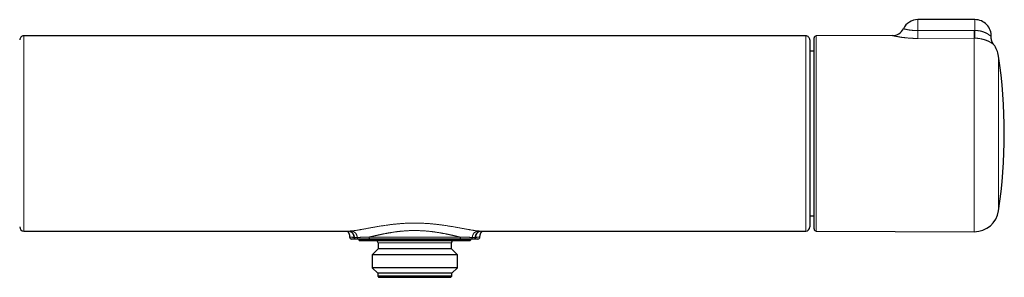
# Model space of a CAD drawing. Header units: millimetres. Extents: x 8 to 674, y 12 to 339.
# Tile 8 of 13: x 253 to 495, y 275 to 339. Entities that reach past the tile are written whole.
import ezdxf

# ---------------------------------------------------------------- set-up
doc = ezdxf.new("R2010")
doc.units = ezdxf.units.MM

msp = doc.modelspace()

# ---------------------------------------------------------------- linework, layer by layer
at = {"color": 7, "linetype": 'Continuous', "lineweight": 30}
for p, q in [((487.7, 338.5), (473.7, 338.5)), ((446.15, 334.51), (254.15, 334.51)), ((448.2, 287), (448.2, 334)), ((467.43, 334.58), (448.7, 334.5)), ((492.31, 332.33), (492.31, 332.33)), ((448.2, 330.77), (447.15, 330.77)), ((447.15, 290.23), (448.2, 290.23)), ((254.15, 286.49), (333.88, 286.49)), ((366.42, 286.49), (446.15, 286.49)), ((448.7, 286.5), (487.53, 286.33)), ((335.8, 284.5), (335.67, 284.5)), ((336.4, 284.5), (336.4, 284.3)), ((336.4, 284.3), (336.6, 284.1)), ((363.9, 284.3), (336.4, 284.3)), ((363.7, 284.1), (336.6, 284.1)), ((361.02, 284.5), (339.28, 284.5)), ((341.15, 283.6), (341.15, 282.1)), ((359.15, 282.1), (359.15, 283.6)), ((363.7, 284.1), (363.9, 284.3)), ((363.9, 284.3), (363.9, 284.5)), ((364.63, 284.5), (364.5, 284.5)), ((366.15, 284.99), (366.15, 284.99)), ((341.15, 282.1), (339.67, 280.62)), ((339.67, 280.62), (339.67, 277.48)), ((360.63, 280.62), (339.67, 280.62)), ((359.15, 282.1), (341.15, 282.1)), ((360.63, 280.62), (359.15, 282.1)), ((360.63, 277.48), (360.63, 280.62)), ((339.67, 277.48), (341.05, 276.1)), ((360.63, 277.48), (339.67, 277.48)), ((341.05, 276.1), (341.05, 275.4)), ((359.25, 276.1), (341.05, 276.1)), ((359.25, 276.1), (360.63, 277.48)), ((359.25, 275.4), (359.25, 276.1)), ((341.05, 275.4), (341.35, 275.1)), ((359.25, 275.4), (341.05, 275.4)), ((358.95, 275.1), (341.35, 275.1)), ((358.95, 275.1), (359.25, 275.4))]:
    msp.add_line(p, q, dxfattribs=at)
at = {"color": 252, "linetype": 'Continuous', "lineweight": 0}
for p, q in [((473.7, 338.5), (473.7, 335.81)), ((487.7, 338.5), (487.7, 335.85)), ((448.7, 334.5), (448.7, 286.5)), ((487.53, 333.95), (473.71, 333.88)), ((487.52, 335.85), (487.7, 335.85)), ((487.53, 286.33), (487.53, 333.95)), ((487.65, 333.95), (487.53, 333.95)), ((493.5, 329.55), (493.5, 291.45)), ((338.93, 285), (361.37, 285)), ((359.15, 283.6), (341.15, 283.6))]:
    msp.add_line(p, q, dxfattribs=at)
at = {"color": 252, "linetype": 'Continuous', "lineweight": 0, "flags": 128}
for points in [[(473.7, 335.81), (481.7, 335.83), (487.52, 335.85)], [(334.15, 284.99), (334.15, 284.99), (334.16, 284.99), (334.17, 284.98), (334.2, 284.98), (334.24, 284.97), (334.28, 284.97), (334.34, 284.97), (334.4, 284.96), (334.48, 284.96), (334.56, 284.96), (334.65, 284.95), (334.76, 284.95), (334.87, 284.95), (334.97, 284.94), (335.09, 284.94), (335.21, 284.94), (335.21, 284.94), (335.21, 284.94)]]:
    msp.add_lwpolyline(points, dxfattribs=at)
at = {"color": 7, "linetype": 'Continuous', "lineweight": 30}
for centre, radius, start, end in [((473.7, 334.5), 4, 90, 153.8604), ((487.7, 334.5), 4, 357.2462, 90), ((467.42, 337.58), 3, 270.2657, 333.8613), ((254.15, 333.51), 1, 89.999, 179.9995), ((446.15, 333.51), 1, 360, 90.0003), ((448.7, 334), 0.5, 90.25, 180), ((487.56, 328.67), 6, 8.4268, 37.6088), ((364.9, 310.5), 130, 351.5732, 8.4268), ((487.56, 292.33), 6, 269.75, 351.5732), ((254.15, 287.49), 1, 180.0025, 270), ((446.15, 287.49), 1, 270.0001, 359.9988), ((448.7, 287), 0.5, 180, 269.75), ((334.65, 285), 0.5, 181.0449, 269.9986), ((340.65, 283.6), 0.5, 0, 90), ((359.65, 283.6), 0.5, 90, 180), ((365.65, 285), 0.5, 270, 358.9647)]:
    msp.add_arc(centre, radius, start, end, dxfattribs=at)
at = {"color": 252, "linetype": 'Continuous', "lineweight": 0}
for centre, radius, start, end in [((935.9, 337.99), 462.21, 180.2698, 180.5086), ((934.46, 337.98), 446.94, 180.2733, 180.5167), ((361.06, 337.98), 126.65, 358.1755, 359.0348)]:
    msp.add_arc(centre, radius, start, end, dxfattribs=at)
for points, knots in [([(470.11, 336.26), (470.11, 336.26), (470.11, 336.26), (470.13, 336.26), (470.15, 336.25), (470.18, 336.24), (470.2, 336.24), (470.22, 336.23), (470.26, 336.22), (470.31, 336.21), (470.38, 336.2), (470.46, 336.18), (470.55, 336.16), (470.65, 336.13), (470.75, 336.11), (470.83, 336.1), (470.9, 336.08), (470.97, 336.07), (471.05, 336.05), (471.12, 336.04), (471.21, 336.02), (471.29, 336.01), (471.38, 336), (471.47, 335.98), (471.58, 335.96), (471.71, 335.94), (471.87, 335.92), (472.04, 335.9), (472.21, 335.88), (472.38, 335.87), (472.54, 335.85), (472.67, 335.84), (472.78, 335.84), (472.89, 335.83), (473.01, 335.82), (473.12, 335.82), (473.24, 335.82), (473.35, 335.81), (473.47, 335.81), (473.58, 335.81), (473.66, 335.81), (473.7, 335.81)], [0, 0, 0, 0, 0.036199, 0.073291, 0.110496, 0.129158, 0.14782, 0.166533, 0.18526, 0.220721, 0.256283, 0.291946, 0.327714, 0.363587, 0.399568, 0.419715, 0.439882, 0.460118, 0.480354, 0.500672, 0.520989, 0.541391, 0.561792, 0.582281, 0.602769, 0.635602, 0.66853, 0.701554, 0.734677, 0.767902, 0.801231, 0.820912, 0.840615, 0.860397, 0.880179, 0.900054, 0.919928, 0.939898, 0.959867, 0.979934, 1, 1, 1, 1]), ([(254.15, 334.51), (254.15, 334.51), (254.15, 334.51), (254.15, 334.5), (254.15, 334.48), (254.15, 334.44), (254.15, 334.4), (254.15, 334.35), (254.15, 334.3), (254.15, 334.23), (254.15, 334.16), (254.15, 334.08), (254.15, 333.99), (254.15, 333.9), (254.15, 333.8), (254.15, 333.7), (254.15, 333.6), (254.15, 333.48), (254.15, 333.37), (254.15, 333.24), (254.15, 333.11), (254.15, 332.96), (254.15, 332.81), (254.15, 332.64), (254.15, 332.47), (254.15, 332.28), (254.15, 332.09), (254.15, 331.9), (254.15, 331.69), (254.15, 331.48), (254.15, 331.26), (254.15, 331.03), (254.15, 330.8), (254.15, 330.57), (254.15, 330.35), (254.15, 330.12), (254.15, 329.87), (254.15, 329.59), (254.15, 329.3), (254.15, 329), (254.15, 328.68), (254.15, 328.36), (254.15, 328.02), (254.15, 327.68), (254.15, 327.33), (254.15, 326.97), (254.15, 326.6), (254.15, 326.21), (254.15, 325.8), (254.15, 325.38), (254.15, 324.96), (254.15, 324.53), (254.15, 324.1), (254.15, 323.66), (254.15, 323.23), (254.15, 322.8), (254.15, 322.35), (254.15, 321.9), (254.15, 321.44), (254.15, 320.97), (254.15, 320.49), (254.15, 320), (254.15, 319.5), (254.15, 319), (254.15, 318.52), (254.15, 318.07), (254.15, 317.64), (254.15, 317.21), (254.15, 316.76), (254.15, 316.28), (254.15, 315.77), (254.15, 315.27), (254.15, 314.76), (254.15, 314.25), (254.15, 313.73), (254.15, 313.2), (254.15, 312.67), (254.15, 312.19), (254.15, 311.74), (254.15, 311.34), (254.15, 310.94), (254.15, 310.53), (254.15, 310.1), (254.15, 309.65), (254.15, 309.21), (254.15, 308.74), (254.15, 308.26), (254.15, 307.75), (254.15, 307.25), (254.15, 306.75), (254.15, 306.25), (254.15, 305.77), (254.15, 305.32), (254.15, 304.89), (254.15, 304.47), (254.15, 304.04), (254.15, 303.62), (254.15, 303.22), (254.15, 302.82), (254.15, 302.44), (254.15, 302.06), (254.15, 301.68), (254.15, 301.31), (254.15, 300.92), (254.15, 300.53), (254.15, 300.12), (254.15, 299.72), (254.15, 299.32), (254.15, 298.93), (254.15, 298.54), (254.15, 298.15), (254.15, 297.76), (254.15, 297.38), (254.15, 297.01), (254.15, 296.63), (254.15, 296.27), (254.15, 295.91), (254.15, 295.55), (254.15, 295.2), (254.15, 294.85), (254.15, 294.51), (254.15, 294.16), (254.15, 293.79), (254.15, 293.42), (254.15, 293.05), (254.15, 292.7), (254.15, 292.36), (254.15, 292.03), (254.15, 291.71), (254.15, 291.4), (254.15, 291.1), (254.15, 290.8), (254.15, 290.52), (254.15, 290.24), (254.15, 289.98), (254.15, 289.73), (254.15, 289.49), (254.15, 289.27), (254.15, 289.05), (254.15, 288.86), (254.15, 288.66), (254.15, 288.48), (254.15, 288.3), (254.15, 288.14), (254.15, 287.98), (254.15, 287.83), (254.15, 287.69), (254.15, 287.55), (254.15, 287.43), (254.15, 287.31), (254.15, 287.19), (254.15, 287.09), (254.15, 286.99), (254.15, 286.9), (254.15, 286.82), (254.15, 286.75), (254.15, 286.7), (254.15, 286.65), (254.15, 286.61), (254.15, 286.57), (254.15, 286.54), (254.15, 286.52), (254.15, 286.5), (254.15, 286.49), (254.15, 286.49), (254.15, 286.49), (254.15, 286.49)], [0, 0, 0, 0, 0.00393, 0.010767, 0.017606, 0.024445, 0.031282, 0.037199, 0.043116, 0.049033, 0.054968, 0.060903, 0.066838, 0.072255, 0.077671, 0.083095, 0.088518, 0.093708, 0.098898, 0.104093, 0.109288, 0.115099, 0.120911, 0.126722, 0.13255, 0.138379, 0.144208, 0.150107, 0.156007, 0.161906, 0.167823, 0.173742, 0.179659, 0.185021, 0.190383, 0.195752, 0.20112, 0.207485, 0.21385, 0.220225, 0.2266, 0.23317, 0.239741, 0.246312, 0.252908, 0.259504, 0.2661, 0.273166, 0.280233, 0.287298, 0.294395, 0.301493, 0.30859, 0.315373, 0.322156, 0.328939, 0.335749, 0.342561, 0.349371, 0.356457, 0.363544, 0.37063, 0.377748, 0.384867, 0.391985, 0.39794, 0.403895, 0.409858, 0.415821, 0.422679, 0.429538, 0.436396, 0.443283, 0.45017, 0.457057, 0.464112, 0.471169, 0.478224, 0.483539, 0.488855, 0.494171, 0.499487, 0.505371, 0.511256, 0.517149, 0.523042, 0.529762, 0.536482, 0.543201, 0.549948, 0.556695, 0.563441, 0.569234, 0.575027, 0.58082, 0.58663, 0.592441, 0.598251, 0.603595, 0.608939, 0.614283, 0.61964, 0.624998, 0.630355, 0.636285, 0.642216, 0.648148, 0.654079, 0.660009, 0.665991, 0.671974, 0.677959, 0.683942, 0.689924, 0.695901, 0.701879, 0.707856, 0.713833, 0.719843, 0.725854, 0.731866, 0.737876, 0.744846, 0.751815, 0.758798, 0.765781, 0.772481, 0.779183, 0.785884, 0.792584, 0.799332, 0.806081, 0.81283, 0.819578, 0.826032, 0.832487, 0.838951, 0.845416, 0.851374, 0.857332, 0.863289, 0.869266, 0.875243, 0.88122, 0.88708, 0.89294, 0.8988, 0.904677, 0.910556, 0.916433, 0.922474, 0.928516, 0.934556, 0.940617, 0.946678, 0.952738, 0.957872, 0.963006, 0.96814, 0.973286, 0.978432, 0.983578, 0.988761, 0.993943, 0.999126, 1, 1, 1, 1]), ([(446.15, 286.49), (446.15, 286.49), (446.15, 286.49), (446.15, 286.49), (446.15, 286.5), (446.15, 286.52), (446.15, 286.55), (446.15, 286.58), (446.15, 286.62), (446.15, 286.68), (446.15, 286.74), (446.15, 286.82), (446.15, 286.9), (446.15, 287), (446.15, 287.11), (446.15, 287.23), (446.15, 287.35), (446.15, 287.48), (446.15, 287.61), (446.15, 287.74), (446.15, 287.88), (446.15, 288.02), (446.15, 288.16), (446.15, 288.32), (446.15, 288.48), (446.15, 288.66), (446.15, 288.87), (446.15, 289.1), (446.15, 289.34), (446.15, 289.59), (446.15, 289.86), (446.15, 290.11), (446.15, 290.35), (446.15, 290.59), (446.15, 290.82), (446.15, 291.08), (446.15, 291.36), (446.15, 291.66), (446.15, 291.97), (446.15, 292.29), (446.15, 292.61), (446.15, 292.95), (446.15, 293.29), (446.15, 293.62), (446.15, 293.95), (446.15, 294.26), (446.15, 294.58), (446.15, 294.91), (446.15, 295.24), (446.15, 295.56), (446.15, 295.88), (446.15, 296.2), (446.15, 296.52), (446.15, 296.86), (446.15, 297.23), (446.15, 297.63), (446.15, 298.04), (446.15, 298.45), (446.15, 298.88), (446.15, 299.31), (446.15, 299.75), (446.15, 300.2), (446.15, 300.65), (446.15, 301.11), (446.15, 301.6), (446.15, 302.09), (446.15, 302.56), (446.15, 302.98), (446.15, 303.36), (446.15, 303.75), (446.15, 304.17), (446.15, 304.62), (446.15, 305.12), (446.15, 305.61), (446.15, 306.11), (446.15, 306.61), (446.15, 307.11), (446.15, 307.61), (446.15, 308.11), (446.15, 308.61), (446.15, 309.12), (446.15, 309.63), (446.15, 310.13), (446.15, 310.64), (446.15, 311.14), (446.15, 311.64), (446.15, 312.11), (446.15, 312.55), (446.15, 312.96), (446.15, 313.36), (446.15, 313.76), (446.15, 314.17), (446.15, 314.58), (446.15, 314.99), (446.15, 315.41), (446.15, 315.83), (446.15, 316.25), (446.15, 316.66), (446.15, 317.1), (446.15, 317.57), (446.15, 318.06), (446.15, 318.54), (446.15, 319.03), (446.15, 319.51), (446.15, 319.94), (446.15, 320.33), (446.15, 320.67), (446.15, 321.01), (446.15, 321.36), (446.15, 321.72), (446.15, 322.09), (446.15, 322.46), (446.15, 322.82), (446.15, 323.18), (446.15, 323.54), (446.15, 323.89), (446.15, 324.24), (446.15, 324.58), (446.15, 324.93), (446.15, 325.26), (446.15, 325.59), (446.15, 325.89), (446.15, 326.19), (446.15, 326.48), (446.15, 326.76), (446.15, 327.04), (446.15, 327.31), (446.15, 327.57), (446.15, 327.85), (446.15, 328.12), (446.15, 328.41), (446.15, 328.68), (446.15, 328.96), (446.15, 329.22), (446.15, 329.48), (446.15, 329.74), (446.15, 329.99), (446.15, 330.24), (446.15, 330.47), (446.15, 330.71), (446.15, 330.93), (446.15, 331.13), (446.15, 331.33), (446.15, 331.51), (446.15, 331.7), (446.15, 331.88), (446.15, 332.05), (446.15, 332.22), (446.15, 332.4), (446.15, 332.58), (446.15, 332.78), (446.15, 332.96), (446.15, 333.14), (446.15, 333.3), (446.15, 333.45), (446.15, 333.58), (446.15, 333.7), (446.15, 333.81), (446.15, 333.91), (446.15, 334), (446.15, 334.09), (446.15, 334.17), (446.15, 334.24), (446.15, 334.3), (446.15, 334.36), (446.15, 334.41), (446.15, 334.45), (446.15, 334.48), (446.15, 334.5), (446.15, 334.51), (446.15, 334.51), (446.15, 334.51)], [0, 0, 0, 0, 0.000631, 0.005749, 0.011399, 0.01705, 0.0227, 0.028366, 0.034033, 0.039699, 0.046288, 0.052877, 0.059467, 0.066055, 0.072689, 0.079324, 0.08596, 0.092593, 0.09802, 0.103448, 0.108876, 0.114303, 0.119756, 0.125209, 0.130663, 0.136115, 0.143031, 0.149947, 0.156862, 0.163807, 0.170752, 0.177697, 0.183244, 0.18879, 0.194343, 0.199897, 0.206424, 0.212953, 0.219482, 0.22601, 0.232582, 0.239156, 0.24573, 0.252303, 0.257997, 0.263692, 0.269386, 0.275097, 0.280809, 0.28652, 0.291733, 0.296946, 0.302164, 0.307383, 0.313703, 0.320024, 0.326354, 0.332685, 0.339229, 0.345775, 0.35232, 0.35889, 0.36546, 0.37203, 0.379111, 0.386192, 0.393272, 0.398606, 0.403941, 0.409276, 0.41461, 0.421327, 0.428045, 0.434774, 0.441503, 0.44818, 0.454859, 0.461537, 0.468215, 0.474939, 0.481665, 0.488392, 0.495116, 0.50179, 0.508463, 0.515148, 0.521833, 0.527214, 0.532594, 0.537975, 0.543369, 0.548763, 0.554157, 0.559834, 0.565511, 0.571187, 0.57688, 0.582573, 0.588266, 0.595066, 0.601867, 0.608667, 0.615496, 0.622325, 0.629154, 0.634142, 0.63913, 0.644123, 0.649116, 0.654687, 0.660258, 0.665828, 0.671415, 0.677001, 0.682588, 0.688202, 0.693818, 0.699433, 0.705063, 0.710694, 0.716325, 0.721414, 0.726503, 0.731597, 0.736691, 0.741678, 0.746666, 0.751658, 0.75665, 0.76222, 0.767791, 0.773361, 0.778947, 0.784533, 0.790119, 0.795733, 0.801348, 0.806963, 0.812593, 0.818224, 0.823854, 0.828943, 0.834032, 0.839125, 0.844219, 0.849327, 0.854435, 0.859548, 0.864661, 0.87139, 0.878121, 0.88485, 0.891607, 0.898364, 0.905121, 0.910905, 0.91669, 0.922475, 0.928259, 0.934074, 0.939889, 0.945705, 0.95152, 0.957589, 0.96366, 0.96973, 0.975799, 0.981904, 0.98801, 0.994116, 1, 1, 1, 1]), ([(473.71, 333.88), (473.65, 333.88), (473.51, 333.88), (473.31, 333.88), (473.11, 333.89), (472.91, 333.89), (472.71, 333.9), (472.51, 333.9), (472.32, 333.91), (472.12, 333.92), (471.92, 333.93), (471.71, 333.95), (471.5, 333.96), (471.27, 333.98), (471.04, 334), (470.82, 334.02), (470.6, 334.05), (470.38, 334.07), (470.17, 334.1), (469.97, 334.12), (469.77, 334.15), (469.58, 334.18), (469.4, 334.21), (469.22, 334.23), (469.05, 334.26), (468.88, 334.29), (468.73, 334.32), (468.58, 334.35), (468.46, 334.37), (468.35, 334.39), (468.25, 334.41), (468.15, 334.43), (468.05, 334.45), (467.97, 334.47), (467.88, 334.48), (467.81, 334.5), (467.74, 334.51), (467.68, 334.53), (467.62, 334.54), (467.57, 334.55), (467.53, 334.56), (467.5, 334.57), (467.47, 334.58), (467.45, 334.58), (467.43, 334.58), (467.43, 334.58), (467.43, 334.58), (467.43, 334.58)], [0, 0, 0, 0, 0.02083, 0.04168, 0.062597, 0.083514, 0.10451, 0.125505, 0.146581, 0.167656, 0.188813, 0.209969, 0.235368, 0.260804, 0.286367, 0.311931, 0.337646, 0.363361, 0.389213, 0.415106, 0.440208, 0.465349, 0.490625, 0.5159, 0.541338, 0.566775, 0.592361, 0.61799, 0.638459, 0.658952, 0.679526, 0.700101, 0.720773, 0.741445, 0.762218, 0.782992, 0.80387, 0.824748, 0.845585, 0.866449, 0.887409, 0.908369, 0.929443, 0.950517, 0.971707, 0.992898, 1, 1, 1, 1]), ([(492.31, 332.33), (492.31, 332.33), (492.31, 332.33), (492.3, 332.34), (492.28, 332.36), (492.26, 332.38), (492.22, 332.41), (492.18, 332.44), (492.14, 332.48), (492.1, 332.51), (492.06, 332.54), (492.01, 332.58), (491.95, 332.62), (491.89, 332.66), (491.83, 332.71), (491.76, 332.75), (491.7, 332.79), (491.65, 332.83), (491.59, 332.86), (491.53, 332.9), (491.47, 332.93), (491.41, 332.97), (491.34, 333.01), (491.27, 333.05), (491.19, 333.09), (491.12, 333.13), (491.04, 333.17), (490.95, 333.21), (490.87, 333.25), (490.78, 333.29), (490.69, 333.33), (490.59, 333.37), (490.49, 333.4), (490.39, 333.44), (490.29, 333.48), (490.18, 333.52), (490.07, 333.55), (489.96, 333.59), (489.84, 333.62), (489.71, 333.66), (489.56, 333.7), (489.38, 333.74), (489.2, 333.78), (489.02, 333.82), (488.83, 333.85), (488.63, 333.88), (488.44, 333.9), (488.26, 333.92), (488.09, 333.93), (487.95, 333.94), (487.8, 333.95), (487.7, 333.95), (487.65, 333.95)], [0, 0, 0, 0, 0.024584, 0.056632, 0.08873, 0.120877, 0.153076, 0.185327, 0.207649, 0.22999, 0.252397, 0.274805, 0.297293, 0.31978, 0.342344, 0.364931, 0.380508, 0.396094, 0.411709, 0.427324, 0.442974, 0.458624, 0.474312, 0.49, 0.505729, 0.521458, 0.537224, 0.553002, 0.568947, 0.584905, 0.600907, 0.61691, 0.632968, 0.649025, 0.665142, 0.681259, 0.697439, 0.713618, 0.729856, 0.746111, 0.76896, 0.791859, 0.814944, 0.838028, 0.861339, 0.88465, 0.908172, 0.931757, 0.948769, 0.965782, 0.982891, 1, 1, 1, 1]), ([(487.7, 335.85), (487.76, 335.85), (487.87, 335.84), (488.03, 335.83), (488.21, 335.82), (488.39, 335.8), (488.58, 335.78), (488.76, 335.75), (488.94, 335.71), (489.12, 335.67), (489.3, 335.63), (489.47, 335.58), (489.64, 335.53), (489.8, 335.47), (489.96, 335.41), (490.11, 335.35), (490.26, 335.28), (490.4, 335.22), (490.51, 335.16), (490.61, 335.11), (490.7, 335.06), (490.79, 335.01), (490.88, 334.95), (490.97, 334.89), (491.06, 334.83), (491.14, 334.77), (491.21, 334.72), (491.27, 334.68), (491.33, 334.63), (491.39, 334.58), (491.45, 334.53), (491.5, 334.49), (491.54, 334.45), (491.58, 334.42), (491.61, 334.39), (491.63, 334.37), (491.66, 334.34), (491.68, 334.33), (491.69, 334.31), (491.69, 334.31), (491.69, 334.31), (491.69, 334.31)], [0, 0, 0, 0, 0.026211, 0.052434, 0.078646, 0.108561, 0.138476, 0.168538, 0.198599, 0.228807, 0.259015, 0.289334, 0.318802, 0.34827, 0.377872, 0.407474, 0.43721, 0.466947, 0.496784, 0.515182, 0.53358, 0.558237, 0.582903, 0.60756, 0.632398, 0.657246, 0.682084, 0.702106, 0.722129, 0.749022, 0.77593, 0.802821, 0.823165, 0.843509, 0.863615, 0.88372, 0.910796, 0.937893, 0.964967, 0.985509, 1, 1, 1, 1]), ([(334.3, 286.5), (334.37, 286.5), (334.52, 286.51), (334.75, 286.53), (334.98, 286.56), (335.23, 286.59), (335.49, 286.62), (335.75, 286.66), (336.02, 286.7), (336.29, 286.74), (336.57, 286.79), (336.85, 286.84), (337.15, 286.89), (337.46, 286.95), (337.79, 287.01), (338.12, 287.07), (338.46, 287.13), (338.81, 287.2), (339.15, 287.26), (339.5, 287.33), (339.84, 287.39), (340.19, 287.45), (340.55, 287.51), (340.95, 287.58), (341.39, 287.66), (341.87, 287.74), (342.35, 287.81), (342.84, 287.89), (343.28, 287.95), (343.66, 288), (343.99, 288.05), (344.33, 288.09), (344.66, 288.13), (345, 288.16), (345.37, 288.2), (345.78, 288.24), (346.22, 288.28), (346.67, 288.32), (347.11, 288.35), (347.56, 288.38), (348, 288.4), (348.43, 288.42), (348.86, 288.43), (349.29, 288.44), (349.71, 288.45), (350.15, 288.45), (350.6, 288.45), (351.05, 288.44), (351.5, 288.43), (351.96, 288.42), (352.41, 288.4), (352.82, 288.37), (353.21, 288.35), (353.56, 288.32), (353.91, 288.3), (354.26, 288.27), (354.61, 288.23), (354.99, 288.2), (355.39, 288.15), (355.82, 288.1), (356.25, 288.05), (356.68, 288), (357.1, 287.94), (357.5, 287.88), (357.9, 287.82), (358.28, 287.76), (358.66, 287.7), (359.03, 287.64), (359.43, 287.57), (359.86, 287.5), (360.3, 287.42), (360.74, 287.34), (361.18, 287.26), (361.57, 287.18), (361.93, 287.12), (362.24, 287.06), (362.56, 287), (362.86, 286.94), (363.17, 286.89), (363.47, 286.84), (363.77, 286.78), (364.06, 286.74), (364.34, 286.69), (364.61, 286.65), (364.87, 286.61), (365.12, 286.58), (365.36, 286.55), (365.58, 286.53), (365.8, 286.51), (365.93, 286.5), (366, 286.5)], [0, 0, 0, 0, 0.011234, 0.022473, 0.033725, 0.044999, 0.0563, 0.067636, 0.078363, 0.089134, 0.099954, 0.11083, 0.121766, 0.133318, 0.14486, 0.156399, 0.167942, 0.179495, 0.191065, 0.201994, 0.21295, 0.223937, 0.23496, 0.246025, 0.260284, 0.274482, 0.288633, 0.302746, 0.316834, 0.32605, 0.335264, 0.344479, 0.353697, 0.362923, 0.372159, 0.384179, 0.396155, 0.408094, 0.420003, 0.43189, 0.443762, 0.454949, 0.466136, 0.47733, 0.488536, 0.499761, 0.511698, 0.523614, 0.535515, 0.54741, 0.559307, 0.571213, 0.580579, 0.589959, 0.599356, 0.608775, 0.618219, 0.627691, 0.639516, 0.651345, 0.663185, 0.675045, 0.68693, 0.698753, 0.709849, 0.720944, 0.732042, 0.743148, 0.754269, 0.768234, 0.78218, 0.796116, 0.810054, 0.824017, 0.834971, 0.845898, 0.856803, 0.867691, 0.878568, 0.89, 0.901391, 0.912746, 0.924075, 0.935382, 0.946753, 0.957474, 0.968153, 0.978796, 0.98941, 1, 1, 1, 1]), ([(333.81, 286.49), (333.83, 286.48), (333.91, 286.47), (334.04, 286.45), (334.18, 286.41), (334.3, 286.36), (334.41, 286.31), (334.51, 286.25), (334.61, 286.18), (334.69, 286.11), (334.78, 286.03), (334.85, 285.94), (334.92, 285.85), (334.98, 285.75), (335.03, 285.64), (335.08, 285.52), (335.12, 285.4), (335.16, 285.25), (335.19, 285.1), (335.2, 284.99), (335.21, 284.94)], [0, 0, 0, 0, 0.035276, 0.107147, 0.175844, 0.230968, 0.284441, 0.336556, 0.387629, 0.437994, 0.488003, 0.538011, 0.588377, 0.639449, 0.691564, 0.745038, 0.800162, 0.863955, 0.930469, 1, 1, 1, 1]), ([(335.34, 284.94), (335.33, 284.99), (335.32, 285.09), (335.29, 285.24), (335.25, 285.38), (335.21, 285.51), (335.16, 285.62), (335.11, 285.73), (335.05, 285.83), (334.98, 285.93), (334.91, 286.01), (334.83, 286.09), (334.74, 286.17), (334.64, 286.23), (334.54, 286.29), (334.44, 286.34), (334.31, 286.39), (334.18, 286.43), (334.02, 286.46), (333.9, 286.48), (333.83, 286.49), (333.82, 286.49)], [0, 0, 0, 0, 0.063952, 0.125227, 0.184082, 0.236414, 0.28719, 0.336687, 0.385202, 0.433051, 0.480564, 0.528076, 0.575925, 0.62444, 0.673936, 0.724713, 0.777044, 0.842244, 0.910436, 0.98196, 1, 1, 1, 1]), ([(333.88, 286.49), (333.88, 286.49), (333.94, 286.49), (334.08, 286.49), (334.22, 286.5), (334.3, 286.5)], [0, 0, 0, 0, 0.011582, 0.50489, 1, 1, 1, 1]), ([(336.03, 284.93), (336.02, 284.98), (336.01, 285.08), (335.98, 285.23), (335.94, 285.36), (335.9, 285.48), (335.85, 285.6), (335.8, 285.7), (335.74, 285.8), (335.68, 285.9), (335.61, 285.99), (335.53, 286.07), (335.45, 286.14), (335.36, 286.21), (335.26, 286.27), (335.16, 286.32), (335.05, 286.37), (334.92, 286.41), (334.78, 286.45), (334.62, 286.48), (334.46, 286.49), (334.35, 286.5), (334.3, 286.5)], [0, 0, 0, 0, 0.054998, 0.107827, 0.158694, 0.204949, 0.249892, 0.293756, 0.336794, 0.379271, 0.421466, 0.463661, 0.506138, 0.549176, 0.59304, 0.637983, 0.684238, 0.741775, 0.801844, 0.86474, 0.930718, 1, 1, 1, 1]), ([(361.37, 285), (361.3, 285.02), (361.16, 285.05), (360.95, 285.09), (360.72, 285.14), (360.54, 285.19), (360.42, 285.21), (360.34, 285.23), (360.27, 285.25), (360.19, 285.26), (360.13, 285.28), (360.05, 285.3), (359.97, 285.31), (359.88, 285.34), (359.76, 285.36), (359.63, 285.39), (359.48, 285.43), (359.36, 285.45), (359.27, 285.47), (359.21, 285.49), (359.14, 285.5), (359.08, 285.51), (359.01, 285.53), (358.96, 285.54), (358.9, 285.55), (358.83, 285.57), (358.75, 285.59), (358.66, 285.61), (358.58, 285.62), (358.52, 285.64), (358.46, 285.65), (358.42, 285.66), (358.39, 285.66), (358.38, 285.66), (358.37, 285.67), (358.37, 285.67), (358.37, 285.67), (358.37, 285.67), (358.28, 285.69), (358.1, 285.72), (357.84, 285.78), (357.59, 285.83), (357.34, 285.87), (357.14, 285.91), (356.97, 285.94), (356.85, 285.97), (356.73, 285.99), (356.61, 286.01), (356.48, 286.03), (356.35, 286.06), (356.14, 286.09), (355.86, 286.14), (355.52, 286.19), (355.27, 286.23), (355.09, 286.25), (354.99, 286.27), (354.9, 286.28), (354.8, 286.29), (354.71, 286.31), (354.61, 286.32), (354.52, 286.33), (354.36, 286.35), (354.13, 286.38), (353.83, 286.41), (353.53, 286.44), (353.23, 286.47), (352.94, 286.5), (352.64, 286.52), (352.35, 286.54), (352.02, 286.56), (351.67, 286.58), (351.28, 286.59), (350.9, 286.61), (350.52, 286.61), (350.15, 286.61), (349.8, 286.61), (349.46, 286.61), (349.11, 286.6), (348.77, 286.59), (348.42, 286.57), (348.08, 286.55), (347.74, 286.53), (347.4, 286.5), (347.05, 286.47), (346.74, 286.44), (346.47, 286.41), (346.3, 286.39), (346.18, 286.38), (346.12, 286.37), (346.05, 286.36), (345.99, 286.36), (345.93, 286.35), (345.79, 286.33), (345.56, 286.3), (345.25, 286.26), (344.94, 286.21), (344.69, 286.18), (344.5, 286.15), (344.37, 286.13), (344.24, 286.1), (344.11, 286.08), (343.98, 286.06), (343.86, 286.04), (343.75, 286.02), (343.61, 286), (343.43, 285.96), (343.21, 285.92), (342.98, 285.88), (342.75, 285.83), (342.52, 285.79), (342.31, 285.75), (342.14, 285.71), (342.04, 285.69), (342, 285.68), (341.99, 285.68), (341.97, 285.68), (341.96, 285.67), (341.95, 285.67), (341.93, 285.67), (341.9, 285.66), (341.85, 285.65), (341.79, 285.64), (341.71, 285.62), (341.62, 285.6), (341.53, 285.58), (341.42, 285.56), (341.31, 285.53), (341.22, 285.52), (341.16, 285.5), (341.11, 285.49), (341.07, 285.48), (341.03, 285.47), (341, 285.46), (340.96, 285.46), (340.89, 285.44), (340.77, 285.41), (340.61, 285.38), (340.46, 285.35), (340.33, 285.32), (340.23, 285.29), (340.16, 285.28), (340.11, 285.27), (340.06, 285.25), (340.01, 285.24), (339.91, 285.22), (339.78, 285.19), (339.61, 285.15), (339.44, 285.11), (339.27, 285.08), (339.1, 285.04), (338.99, 285.01), (338.93, 285)], [0, 0, 0, 0, 0.011294, 0.023054, 0.035282, 0.047976, 0.051788, 0.055641, 0.059534, 0.063467, 0.067289, 0.07007, 0.074689, 0.079611, 0.084835, 0.091923, 0.099502, 0.107571, 0.110042, 0.113336, 0.116595, 0.119722, 0.122717, 0.125579, 0.128308, 0.130905, 0.135701, 0.139968, 0.143704, 0.146909, 0.149292, 0.151264, 0.15266, 0.153174, 0.15338, 0.153467, 0.153505, 0.153521, 0.153534, 0.166203, 0.178365, 0.190019, 0.201165, 0.211804, 0.217553, 0.223142, 0.228571, 0.23384, 0.23895, 0.245051, 0.251553, 0.266461, 0.281002, 0.295175, 0.299281, 0.303355, 0.307397, 0.311408, 0.315386, 0.319333, 0.323249, 0.327132, 0.339652, 0.352033, 0.364277, 0.376385, 0.388357, 0.400194, 0.411896, 0.424088, 0.43947, 0.45478, 0.470019, 0.48519, 0.500295, 0.513902, 0.527562, 0.541276, 0.555047, 0.568875, 0.582762, 0.596293, 0.610208, 0.624309, 0.638596, 0.648128, 0.657743, 0.660275, 0.662812, 0.665355, 0.667904, 0.670458, 0.673018, 0.68568, 0.698673, 0.712, 0.725659, 0.731117, 0.736627, 0.742188, 0.7478, 0.753464, 0.75918, 0.763654, 0.768175, 0.777582, 0.787473, 0.79785, 0.808711, 0.81867, 0.829004, 0.83841, 0.84264, 0.843198, 0.843757, 0.844317, 0.844878, 0.84544, 0.846003, 0.847719, 0.85006, 0.853026, 0.856619, 0.860837, 0.865681, 0.870461, 0.875726, 0.881475, 0.88352, 0.88562, 0.887775, 0.889889, 0.891479, 0.893052, 0.894608, 0.903117, 0.911066, 0.918456, 0.925285, 0.931555, 0.933565, 0.936224, 0.938866, 0.941489, 0.944094, 0.954151, 0.962893, 0.971411, 0.981258, 0.990788, 1, 1, 1, 1]), ([(364.27, 284.93), (364.28, 284.98), (364.29, 285.08), (364.32, 285.23), (364.36, 285.36), (364.4, 285.48), (364.45, 285.6), (364.5, 285.7), (364.56, 285.8), (364.62, 285.9), (364.69, 285.99), (364.77, 286.07), (364.85, 286.14), (364.94, 286.21), (365.04, 286.27), (365.14, 286.32), (365.25, 286.37), (365.38, 286.41), (365.52, 286.45), (365.68, 286.48), (365.84, 286.49), (365.95, 286.5), (366, 286.5)], [0, 0, 0, 0, 0.055, 0.10783, 0.158699, 0.204954, 0.249897, 0.293761, 0.336798, 0.379276, 0.42147, 0.463664, 0.506142, 0.549179, 0.593043, 0.637985, 0.68424, 0.741776, 0.801845, 0.864741, 0.930718, 1, 1, 1, 1]), ([(366.48, 286.49), (366.46, 286.49), (366.4, 286.48), (366.28, 286.46), (366.12, 286.43), (365.98, 286.39), (365.86, 286.34), (365.75, 286.29), (365.65, 286.23), (365.56, 286.17), (365.47, 286.09), (365.39, 286.01), (365.32, 285.93), (365.25, 285.83), (365.19, 285.73), (365.14, 285.62), (365.09, 285.51), (365.05, 285.38), (365.01, 285.24), (364.98, 285.09), (364.97, 284.99), (364.96, 284.94)], [0, 0, 0, 0, 0.018073, 0.089594, 0.157783, 0.222981, 0.275311, 0.326085, 0.37558, 0.424094, 0.471941, 0.519453, 0.566964, 0.614812, 0.663325, 0.71282, 0.763595, 0.815925, 0.874778, 0.936051, 1, 1, 1, 1]), ([(366.49, 286.49), (366.46, 286.48), (366.39, 286.47), (366.26, 286.45), (366.12, 286.41), (366, 286.36), (365.89, 286.31), (365.79, 286.25), (365.69, 286.18), (365.6, 286.11), (365.52, 286.03), (365.45, 285.94), (365.38, 285.85), (365.32, 285.75), (365.27, 285.64), (365.22, 285.52), (365.17, 285.4), (365.14, 285.25), (365.11, 285.1), (365.1, 284.99), (365.09, 284.94)], [0, 0, 0, 0, 0.0352787, 0.1071489, 0.1758457, 0.2309695, 0.2844425, 0.3365573, 0.3876296, 0.4379949, 0.4880031, 0.5380113, 0.5883766, 0.639449, 0.6915637, 0.7450367, 0.8001605, 0.8639539, 0.9304691, 1, 1, 1, 1]), ([(366, 286.5), (366.07, 286.5), (366.22, 286.49), (366.36, 286.49), (366.42, 286.49), (366.42, 286.49)], [0, 0, 0, 0, 0.495237, 0.988676, 1, 1, 1, 1]), ([(335.21, 284.94), (335.21, 284.94), (335.25, 284.94), (335.29, 284.94), (335.34, 284.94)], [0, 0, 0, 0, 0.000173, 1, 1, 1, 1]), ([(335.34, 284.94), (335.34, 284.94), (335.37, 284.94), (335.45, 284.93), (335.57, 284.93), (335.68, 284.93), (335.79, 284.93), (335.91, 284.93), (335.99, 284.93), (336.03, 284.93), (336.03, 284.93)], [0, 0, 0, 0, 0.0000393, 0.1884083, 0.3767776, 0.5325046, 0.6882317, 0.8440973, 0.999963, 1, 1, 1, 1]), ([(336.03, 284.93), (336.08, 284.94), (336.19, 284.94), (336.36, 284.94), (336.54, 284.94), (336.73, 284.94), (336.94, 284.95), (337.15, 284.95), (337.39, 284.96), (337.64, 284.97), (337.9, 284.97), (338.17, 284.98), (338.43, 284.99), (338.68, 284.99), (338.85, 285), (338.93, 285), (338.93, 285)], [0, 0, 0, 0, 0.069099, 0.138245, 0.20739, 0.282403, 0.357417, 0.436878, 0.51634, 0.598579, 0.687073, 0.770085, 0.853097, 0.926542, 0.999988, 1, 1, 1, 1]), ([(361.37, 285), (361.37, 285), (361.44, 285), (361.6, 284.99), (361.83, 284.99), (362.07, 284.98), (362.32, 284.97), (362.57, 284.97), (362.81, 284.96), (363.04, 284.96), (363.27, 284.95), (363.48, 284.95), (363.69, 284.94), (363.89, 284.94), (364.09, 284.94), (364.21, 284.94), (364.27, 284.93)], [0, 0, 0, 0, 0.000012, 0.069084, 0.138191, 0.207298, 0.289709, 0.369379, 0.448534, 0.527688, 0.606061, 0.684433, 0.762955, 0.841475, 0.920738, 1, 1, 1, 1]), ([(364.27, 284.93), (364.27, 284.93), (364.32, 284.93), (364.42, 284.93), (364.55, 284.93), (364.66, 284.93), (364.77, 284.93), (364.87, 284.93), (364.93, 284.94), (364.96, 284.94), (364.96, 284.94)], [0, 0, 0, 0, 0.0000383, 0.1893845, 0.3787305, 0.5339275, 0.6891245, 0.8445437, 0.9999629, 1, 1, 1, 1]), ([(364.96, 284.94), (365.01, 284.94), (365.05, 284.94), (365.09, 284.94), (365.09, 284.94)], [0, 0, 0, 0, 0.999827, 1, 1, 1, 1]), ([(365.09, 284.94), (365.09, 284.94), (365.13, 284.94), (365.22, 284.94), (365.34, 284.94), (365.45, 284.95), (365.55, 284.95), (365.65, 284.95), (365.74, 284.96), (365.81, 284.96), (365.88, 284.96), (365.94, 284.97), (366, 284.97), (366.04, 284.97), (366.08, 284.98), (366.11, 284.98), (366.13, 284.98), (366.14, 284.99), (366.15, 284.99), (366.15, 284.99), (366.15, 284.99)], [0, 0, 0, 0, 0.00001, 0.062703, 0.12543, 0.187888, 0.250378, 0.312374, 0.374401, 0.435828, 0.497287, 0.558168, 0.61908, 0.679537, 0.740024, 0.800237, 0.860479, 0.920647, 0.977407, 1, 1, 1, 1])]:
    msp.add_open_spline(points, degree=3, knots=knots, dxfattribs=at)
at = {"color": 7, "linetype": 'Continuous', "lineweight": 30}
for points, knots in [([(492.32, 332.33), (492.31, 332.34), (492.29, 332.36), (492.26, 332.41), (492.21, 332.47), (492.17, 332.54), (492.13, 332.61), (492.09, 332.68), (492.05, 332.75), (492.01, 332.82), (491.97, 332.9), (491.94, 332.97), (491.9, 333.05), (491.87, 333.13), (491.85, 333.21), (491.82, 333.29), (491.8, 333.37), (491.78, 333.45), (491.76, 333.54), (491.74, 333.62), (491.73, 333.7), (491.71, 333.79), (491.71, 333.87), (491.7, 333.96), (491.69, 334.04), (491.69, 334.13), (491.69, 334.21), (491.69, 334.27), (491.69, 334.3), (491.7, 334.31)], [0, 0, 0, 0, 0.011857, 0.045945, 0.082103, 0.119391, 0.157454, 0.196049, 0.235021, 0.274269, 0.313722, 0.353333, 0.393068, 0.432901, 0.472813, 0.512792, 0.552824, 0.592903, 0.633021, 0.673172, 0.713353, 0.753559, 0.793787, 0.834034, 0.874299, 0.91458, 0.954874, 0.995182, 1, 1, 1, 1]), ([(447.15, 333.51), (447.15, 333.51), (447.15, 333.51), (447.15, 333.49), (447.15, 333.47), (447.15, 333.43), (447.15, 333.38), (447.15, 333.32), (447.15, 333.25), (447.15, 333.17), (447.15, 333.07), (447.15, 332.97), (447.15, 332.86), (447.15, 332.73), (447.15, 332.6), (447.15, 332.46), (447.15, 332.31), (447.15, 332.15), (447.15, 331.99), (447.15, 331.81), (447.15, 331.63), (447.15, 331.44), (447.15, 331.24), (447.15, 331.03), (447.15, 330.81), (447.15, 330.57), (447.15, 330.32), (447.15, 330.05), (447.15, 329.78), (447.15, 329.5), (447.15, 329.21), (447.15, 328.92), (447.15, 328.64), (447.15, 328.34), (447.15, 328.04), (447.15, 327.73), (447.15, 327.41), (447.15, 327.09), (447.15, 326.76), (447.15, 326.43), (447.15, 326.1), (447.15, 325.8), (447.15, 325.5), (447.15, 325.21), (447.15, 324.91), (447.15, 324.6), (447.15, 324.27), (447.15, 323.9), (447.15, 323.51), (447.15, 323.1), (447.15, 322.71), (447.15, 322.32), (447.15, 321.94), (447.15, 321.56), (447.15, 321.18), (447.15, 320.78), (447.15, 320.39), (447.15, 319.99), (447.15, 319.56), (447.15, 319.11), (447.15, 318.63), (447.15, 318.14), (447.15, 317.65), (447.15, 317.15), (447.15, 316.65), (447.15, 316.14), (447.15, 315.66), (447.15, 315.2), (447.15, 314.76), (447.15, 314.31), (447.15, 313.87), (447.15, 313.42), (447.15, 312.98), (447.15, 312.53), (447.15, 312.08), (447.15, 311.65), (447.15, 311.21), (447.15, 310.78), (447.15, 310.35), (447.15, 309.91), (447.15, 309.48), (447.15, 309.04), (447.15, 308.61), (447.15, 308.18), (447.15, 307.76), (447.15, 307.34), (447.15, 306.92), (447.15, 306.49), (447.15, 306.07), (447.15, 305.65), (447.15, 305.23), (447.15, 304.81), (447.15, 304.41), (447.15, 304.03), (447.15, 303.65), (447.15, 303.28), (447.15, 302.92), (447.15, 302.55), (447.15, 302.17), (447.15, 301.77), (447.15, 301.36), (447.15, 300.95), (447.15, 300.54), (447.15, 300.14), (447.15, 299.74), (447.15, 299.34), (447.15, 298.94), (447.15, 298.55), (447.15, 298.17), (447.15, 297.78), (447.15, 297.39), (447.15, 297), (447.15, 296.59), (447.15, 296.2), (447.15, 295.8), (447.15, 295.42), (447.15, 295.05), (447.15, 294.69), (447.15, 294.35), (447.15, 294.01), (447.15, 293.68), (447.15, 293.35), (447.15, 293.04), (447.15, 292.74), (447.15, 292.44), (447.15, 292.15), (447.15, 291.87), (447.15, 291.57), (447.15, 291.28), (447.15, 291), (447.15, 290.73), (447.15, 290.47), (447.15, 290.22), (447.15, 289.97), (447.15, 289.75), (447.15, 289.55), (447.15, 289.37), (447.15, 289.2), (447.15, 289.03), (447.15, 288.88), (447.15, 288.73), (447.15, 288.58), (447.15, 288.45), (447.15, 288.32), (447.15, 288.2), (447.15, 288.09), (447.15, 287.99), (447.15, 287.9), (447.15, 287.82), (447.15, 287.74), (447.15, 287.68), (447.15, 287.62), (447.15, 287.57), (447.15, 287.53), (447.15, 287.51), (447.15, 287.49), (447.15, 287.49), (447.15, 287.49)], [0, 0, 0, 0, 0.006867, 0.013955, 0.021042, 0.027894, 0.034745, 0.041609, 0.048474, 0.055465, 0.062457, 0.069448, 0.076469, 0.083491, 0.090513, 0.09704, 0.103567, 0.110093, 0.116645, 0.123197, 0.129749, 0.136249, 0.142749, 0.14926, 0.155771, 0.162809, 0.169848, 0.176886, 0.183955, 0.191025, 0.198094, 0.204618, 0.211143, 0.217667, 0.224216, 0.230766, 0.237316, 0.243805, 0.250295, 0.256795, 0.263296, 0.26865, 0.274004, 0.279358, 0.284725, 0.290093, 0.295461, 0.302167, 0.308873, 0.315591, 0.322309, 0.328357, 0.334406, 0.340455, 0.346503, 0.352587, 0.358671, 0.364756, 0.370839, 0.378006, 0.385175, 0.392344, 0.399511, 0.406737, 0.413965, 0.421194, 0.42842, 0.434619, 0.440819, 0.447019, 0.453218, 0.459455, 0.465692, 0.47193, 0.478167, 0.484152, 0.490138, 0.496124, 0.50211, 0.50813, 0.514151, 0.520172, 0.526192, 0.532085, 0.53798, 0.543875, 0.54977, 0.555663, 0.561608, 0.567553, 0.573499, 0.579445, 0.585389, 0.590757, 0.596125, 0.601493, 0.606875, 0.612257, 0.617639, 0.623832, 0.630026, 0.636219, 0.642434, 0.648649, 0.654864, 0.661144, 0.667424, 0.673704, 0.680007, 0.686309, 0.692611, 0.699558, 0.706506, 0.713453, 0.720429, 0.727406, 0.734383, 0.740999, 0.747615, 0.754231, 0.760873, 0.767516, 0.774158, 0.780636, 0.787114, 0.793603, 0.800093, 0.807264, 0.814436, 0.821622, 0.828808, 0.836038, 0.843268, 0.850513, 0.857758, 0.863943, 0.87013, 0.876317, 0.882503, 0.888727, 0.894952, 0.901176, 0.9074, 0.913791, 0.920182, 0.926574, 0.932965, 0.939397, 0.94583, 0.952264, 0.958696, 0.965663, 0.972631, 0.979612, 0.986592, 0.993614, 1, 1, 1, 1]), ([(333.5, 286.49), (333.5, 286.49), (333.5, 286.48), (333.51, 286.48), (333.52, 286.47), (333.53, 286.47), (333.54, 286.46), (333.56, 286.45), (333.58, 286.43), (333.59, 286.42), (333.61, 286.41), (333.61, 286.4), (333.63, 286.39), (333.64, 286.38), (333.65, 286.37), (333.66, 286.36), (333.67, 286.35), (333.69, 286.33), (333.71, 286.32), (333.72, 286.3), (333.74, 286.28), (333.76, 286.26), (333.78, 286.24), (333.79, 286.23), (333.8, 286.21), (333.8, 286.2), (333.81, 286.19), (333.82, 286.18), (333.83, 286.17), (333.84, 286.15), (333.85, 286.13), (333.87, 286.11), (333.88, 286.09), (333.89, 286.07), (333.91, 286.05), (333.92, 286.03), (333.93, 286.01), (333.94, 285.99), (333.95, 285.97), (333.95, 285.95), (333.96, 285.93), (333.98, 285.9), (333.99, 285.87), (334.01, 285.82), (334.03, 285.77), (334.04, 285.73), (334.06, 285.68), (334.07, 285.63), (334.08, 285.57), (334.1, 285.51), (334.11, 285.45), (334.12, 285.4), (334.12, 285.35), (334.13, 285.3), (334.13, 285.25), (334.14, 285.2), (334.14, 285.15), (334.14, 285.12), (334.15, 285.09), (334.15, 285.07), (334.15, 285.04), (334.15, 285.02), (334.15, 285), (334.15, 284.99)], [0, 0, 0, 0, 0.0055437, 0.0243799, 0.041159, 0.055684, 0.0680498, 0.0950475, 0.1242141, 0.1521841, 0.1631809, 0.1754399, 0.1889966, 0.2038488, 0.2196668, 0.2336823, 0.2504899, 0.2670039, 0.2868473, 0.3087859, 0.330168, 0.350141, 0.3678234, 0.3778866, 0.387196, 0.3963959, 0.4055498, 0.4146591, 0.4240464, 0.4361166, 0.4499808, 0.466193, 0.4819525, 0.4966407, 0.5102578, 0.5228035, 0.5353178, 0.546765, 0.557154, 0.5672207, 0.5796216, 0.5946245, 0.6113938, 0.6395086, 0.6637015, 0.6848414, 0.7075595, 0.731381, 0.7598751, 0.7880807, 0.8135549, 0.836351, 0.8540557, 0.8734234, 0.8945134, 0.9172699, 0.9377508, 0.9539225, 0.9595018, 0.9676509, 0.978434, 0.9919028, 1, 1, 1, 1]), ([(366.15, 284.99), (366.15, 285), (366.15, 285.02), (366.15, 285.04), (366.15, 285.07), (366.15, 285.09), (366.15, 285.11), (366.15, 285.12), (366.16, 285.13), (366.16, 285.15), (366.16, 285.16), (366.16, 285.19), (366.16, 285.22), (366.16, 285.25), (366.17, 285.3), (366.18, 285.35), (366.18, 285.4), (366.19, 285.45), (366.2, 285.49), (366.21, 285.54), (366.22, 285.58), (366.23, 285.62), (366.24, 285.66), (366.25, 285.7), (366.26, 285.74), (366.27, 285.77), (366.29, 285.81), (366.3, 285.85), (366.32, 285.89), (366.33, 285.93), (366.34, 285.95), (366.35, 285.97), (366.36, 285.99), (366.38, 286.02), (366.39, 286.04), (366.4, 286.07), (366.42, 286.09), (366.43, 286.12), (366.45, 286.14), (366.46, 286.16), (366.48, 286.18), (366.49, 286.2), (366.51, 286.22), (366.52, 286.24), (366.54, 286.26), (366.56, 286.28), (366.58, 286.3), (366.6, 286.32), (366.62, 286.34), (366.64, 286.36), (366.66, 286.38), (366.67, 286.39), (366.69, 286.4), (366.7, 286.41), (366.71, 286.42), (366.72, 286.43), (366.73, 286.44), (366.75, 286.45), (366.76, 286.46), (366.77, 286.46), (366.77, 286.47), (366.78, 286.47), (366.79, 286.48), (366.8, 286.48), (366.8, 286.49)], [0, 0, 0, 0, 0.008305, 0.021822, 0.032503, 0.040579, 0.046114, 0.050989, 0.056343, 0.062172, 0.068471, 0.075236, 0.090826, 0.106416, 0.121147, 0.145383, 0.167062, 0.188342, 0.206266, 0.225583, 0.246257, 0.266405, 0.28409, 0.300255, 0.318156, 0.337037, 0.357049, 0.377627, 0.39878, 0.419756, 0.433842, 0.445587, 0.45695, 0.470201, 0.485274, 0.502192, 0.519711, 0.537838, 0.555854, 0.570886, 0.582683, 0.599381, 0.616208, 0.634135, 0.65189, 0.67193, 0.694415, 0.719362, 0.744613, 0.768916, 0.792133, 0.812705, 0.830823, 0.847243, 0.861664, 0.876605, 0.893242, 0.910886, 0.926377, 0.939323, 0.949079, 0.962479, 0.979549, 1, 1, 1, 1]), ([(335.67, 284.5), (335.64, 284.5), (335.58, 284.5), (335.5, 284.5), (335.42, 284.5), (335.33, 284.5), (335.24, 284.5), (335.14, 284.5), (335.06, 284.5), (334.98, 284.5), (334.91, 284.5), (334.86, 284.5), (334.81, 284.5), (334.77, 284.5), (334.74, 284.5), (334.71, 284.5), (334.68, 284.5), (334.66, 284.5), (334.65, 284.5), (334.65, 284.5), (334.65, 284.5)], [0, 0, 0, 0, 0.044161, 0.088322, 0.13253, 0.176738, 0.240248, 0.303783, 0.367327, 0.430862, 0.494372, 0.547759, 0.601152, 0.654539, 0.707021, 0.759507, 0.811989, 0.879073, 0.946187, 1, 1, 1, 1]), ([(336.46, 284.5), (336.43, 284.5), (336.35, 284.5), (336.24, 284.5), (336.13, 284.5), (336.02, 284.5), (335.91, 284.5), (335.83, 284.5), (335.8, 284.5)], [0, 0, 0, 0, 0.155906, 0.311863, 0.467566, 0.623319, 0.811614, 1, 1, 1, 1]), ([(339.28, 284.5), (339.19, 284.5), (339.01, 284.5), (338.75, 284.5), (338.49, 284.5), (338.23, 284.5), (337.99, 284.5), (337.75, 284.5), (337.52, 284.5), (337.3, 284.5), (337.08, 284.5), (336.86, 284.5), (336.66, 284.5), (336.53, 284.5), (336.46, 284.5)], [0, 0, 0, 0, 0.082269, 0.164559, 0.246849, 0.329116, 0.411843, 0.494569, 0.576431, 0.658293, 0.743705, 0.829148, 0.91459, 1, 1, 1, 1]), ([(363.84, 284.5), (363.77, 284.5), (363.65, 284.5), (363.45, 284.5), (363.25, 284.5), (363.04, 284.5), (362.81, 284.5), (362.58, 284.5), (362.35, 284.5), (362.1, 284.5), (361.84, 284.5), (361.57, 284.5), (361.3, 284.5), (361.11, 284.5), (361.02, 284.5)], [0, 0, 0, 0, 0.082181, 0.16439, 0.246601, 0.328783, 0.411532, 0.494281, 0.57589, 0.657498, 0.74311, 0.828747, 0.914386, 1, 1, 1, 1]), ([(364.5, 284.5), (364.47, 284.5), (364.41, 284.5), (364.31, 284.5), (364.21, 284.5), (364.1, 284.5), (363.98, 284.5), (363.88, 284.5), (363.84, 284.5)], [0, 0, 0, 0, 0.155368, 0.310787, 0.465952, 0.621167, 0.810539, 1, 1, 1, 1]), ([(365.65, 284.5), (365.65, 284.5), (365.65, 284.5), (365.64, 284.5), (365.63, 284.5), (365.6, 284.5), (365.56, 284.5), (365.51, 284.5), (365.46, 284.5), (365.41, 284.5), (365.35, 284.5), (365.27, 284.5), (365.18, 284.5), (365.08, 284.5), (364.98, 284.5), (364.87, 284.5), (364.75, 284.5), (364.67, 284.5), (364.63, 284.5)], [0, 0, 0, 0, 0.022923, 0.079736, 0.155138, 0.230568, 0.305998, 0.381399, 0.432053, 0.48271, 0.533363, 0.60822, 0.683077, 0.746445, 0.809837, 0.873239, 0.936632, 1, 1, 1, 1])]:
    msp.add_open_spline(points, degree=3, knots=knots, dxfattribs=at)
at = {"color": 252, "linetype": 'Continuous', "lineweight": 0}
for points in [[(335.21, 284.94), (335.21, 284.92), (335.22, 284.88), (335.24, 284.82), (335.26, 284.77), (335.29, 284.71), (335.32, 284.67), (335.36, 284.62), (335.41, 284.59), (335.46, 284.56), (335.51, 284.53), (335.56, 284.51), (335.62, 284.5), (335.65, 284.5), (335.67, 284.5)], [(335.34, 284.94), (335.34, 284.92), (335.34, 284.88), (335.36, 284.82), (335.39, 284.76), (335.41, 284.71), (335.45, 284.67), (335.49, 284.62), (335.53, 284.59), (335.58, 284.56), (335.63, 284.53), (335.69, 284.51), (335.74, 284.5), (335.78, 284.5), (335.8, 284.5)], [(336.03, 284.93), (336.03, 284.91), (336.04, 284.88), (336.05, 284.82), (336.08, 284.76), (336.1, 284.71), (336.14, 284.67), (336.17, 284.62), (336.22, 284.59), (336.26, 284.56), (336.31, 284.53), (336.36, 284.51), (336.41, 284.5), (336.45, 284.5), (336.46, 284.5)], [(338.93, 285), (338.93, 284.98), (338.93, 284.93), (338.94, 284.87), (338.96, 284.81), (338.98, 284.75), (339, 284.69), (339.03, 284.65), (339.07, 284.6), (339.11, 284.57), (339.15, 284.54), (339.19, 284.52), (339.24, 284.5), (339.27, 284.5), (339.28, 284.5)], [(361.02, 284.5), (361.03, 284.5), (361.06, 284.5), (361.11, 284.52), (361.15, 284.54), (361.19, 284.57), (361.23, 284.6), (361.26, 284.65), (361.29, 284.69), (361.32, 284.75), (361.34, 284.81), (361.36, 284.87), (361.36, 284.93), (361.37, 284.98), (361.37, 285)], [(363.84, 284.5), (363.85, 284.5), (363.89, 284.5), (363.94, 284.51), (363.99, 284.53), (364.04, 284.56), (364.08, 284.59), (364.13, 284.62), (364.16, 284.67), (364.2, 284.71), (364.22, 284.76), (364.25, 284.82), (364.26, 284.88), (364.27, 284.91), (364.27, 284.93)], [(364.5, 284.5), (364.52, 284.5), (364.56, 284.5), (364.61, 284.51), (364.67, 284.53), (364.72, 284.56), (364.77, 284.59), (364.81, 284.62), (364.85, 284.67), (364.88, 284.71), (364.91, 284.76), (364.94, 284.82), (364.95, 284.88), (364.96, 284.92), (364.96, 284.94)], [(364.63, 284.5), (364.65, 284.5), (364.68, 284.5), (364.74, 284.51), (364.79, 284.53), (364.84, 284.56), (364.89, 284.59), (364.94, 284.62), (364.98, 284.67), (365.01, 284.71), (365.04, 284.77), (365.06, 284.82), (365.08, 284.88), (365.09, 284.92), (365.09, 284.94)]]:
    msp.add_open_spline(points, degree=3, dxfattribs=at)

doc.saveas('drawing.dxf')
